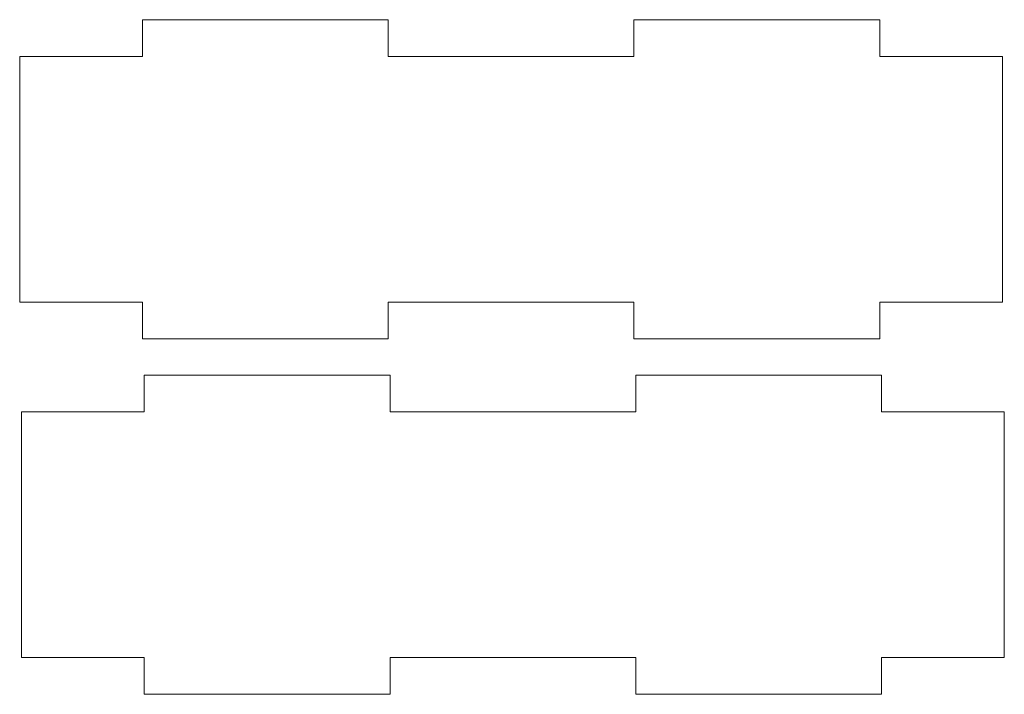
# Model space of a CAD drawing. Header units: millimetres. Extents: x 344 to 424.2, y 712.9 to 767.8.
import ezdxf

# ---------------------------------------------------------------- set-up
doc = ezdxf.new("R2010")
doc.units = ezdxf.units.MM

msp = doc.modelspace()

# ---------------------------------------------------------------- linework, layer by layer
at = {"color": 7, "linetype": 'Continuous', "lineweight": 15}
for p, q in [((354.046, 764.837), (354.046, 767.837)), ((354.046, 767.837), (374.046, 767.837)), ((374.046, 764.837), (374.046, 767.837)), ((394.046, 764.837), (394.046, 767.837)), ((414.046, 767.837), (394.046, 767.837)), ((414.046, 764.837), (414.046, 767.837)), ((344.046, 764.837), (354.046, 764.837)), ((344.046, 744.837), (344.046, 764.837)), ((374.046, 764.837), (394.046, 764.837)), ((414.046, 764.837), (424.046, 764.837)), ((424.046, 744.837), (424.046, 764.837)), ((344.046, 744.837), (354.046, 744.837)), ((354.046, 744.837), (354.046, 741.837)), ((374.046, 744.837), (394.046, 744.837)), ((374.046, 744.837), (374.046, 741.837)), ((394.046, 744.837), (394.046, 741.837)), ((414.046, 744.837), (414.046, 741.837)), ((414.046, 744.837), (424.046, 744.837)), ((354.046, 741.837), (374.046, 741.837)), ((414.046, 741.837), (394.046, 741.837)), ((354.188, 735.905), (354.188, 738.905)), ((354.188, 738.905), (374.188, 738.905)), ((374.188, 735.905), (374.188, 738.905)), ((394.188, 735.905), (394.188, 738.905)), ((414.188, 738.905), (394.188, 738.905)), ((414.188, 735.905), (414.188, 738.905)), ((344.188, 735.905), (354.188, 735.905)), ((344.188, 715.905), (344.188, 735.905)), ((374.188, 735.905), (394.188, 735.905)), ((414.188, 735.905), (424.188, 735.905)), ((424.188, 715.905), (424.188, 735.905)), ((344.188, 715.905), (354.188, 715.905)), ((354.188, 715.905), (354.188, 712.905)), ((374.188, 715.905), (394.188, 715.905)), ((374.188, 715.905), (374.188, 712.905)), ((394.188, 715.905), (394.188, 712.905)), ((414.188, 715.905), (424.188, 715.905)), ((414.188, 715.905), (414.188, 712.905)), ((354.188, 712.905), (374.188, 712.905)), ((414.188, 712.905), (394.188, 712.905))]:
    msp.add_line(p, q, dxfattribs=at)

doc.saveas('drawing.dxf')
